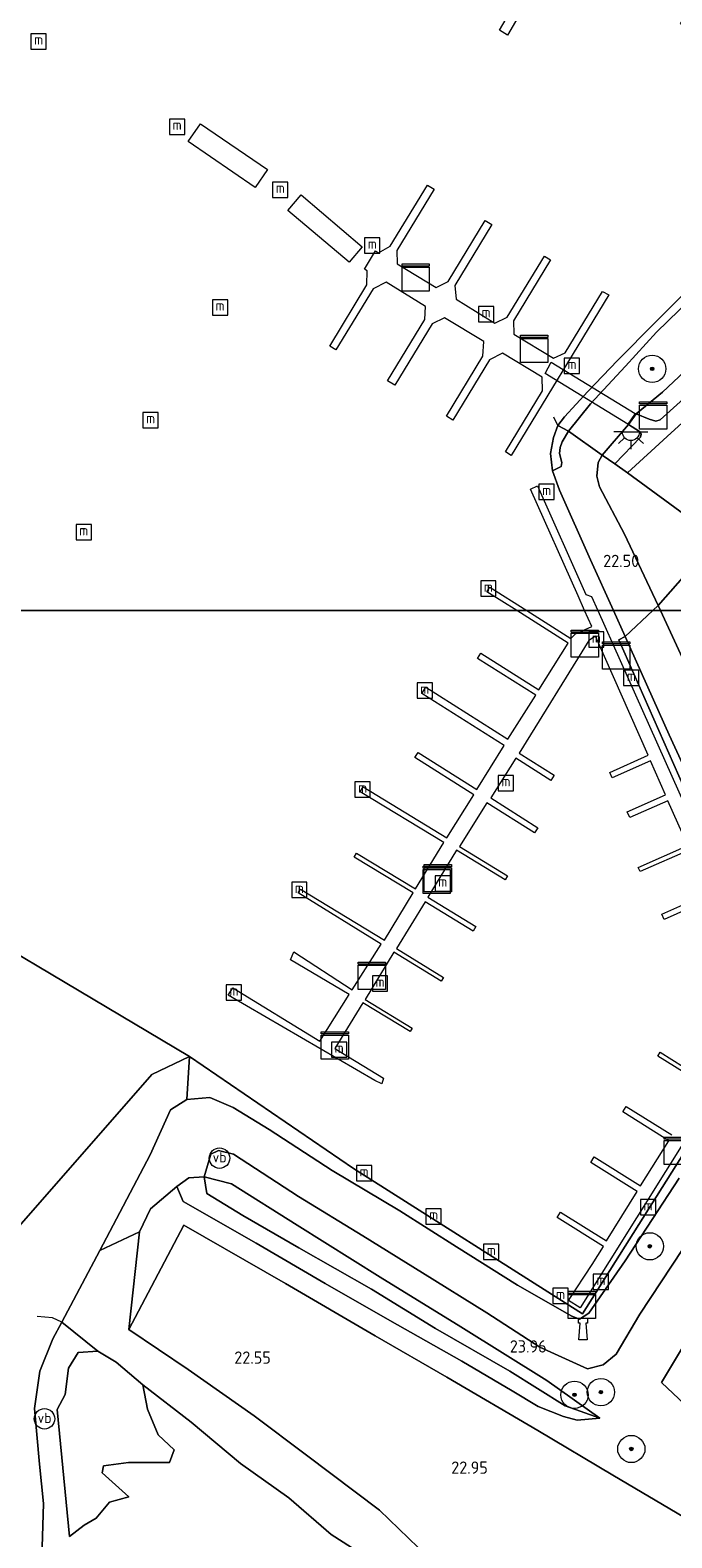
# Model space of a CAD drawing. Header units: metres. Extents: x 185049 to 189876, y 349292 to 352302.
# Tile 121 of 256: x 188787 to 188881, y 349864 to 350085. Entities that reach past the tile are written whole.
import ezdxf
from ezdxf.enums import TextEntityAlignment as Align

# ---------------------------------------------------------------- set-up
doc = ezdxf.new("R2010")
doc.units = ezdxf.units.M
for name, color, linetype, lineweight in [('B-WE-GR-BOOM-S', 90, 'Continuous', 25), ('B-WE-GR-GRAS-GV', 60, 'Continuous', 13), ('B-WE-GW-TALUD_KRUIN-G', 90, 'Continuous', 18), ('B-WE-GW-TALUD_TEEN-G', 90, 'Continuous', 18), ('B-WE-IE-MEUBILAIR_WATERWEGMEUBILAIR-S', 150, 'Continuous', 25), ('B-WE-IE-MEUBILAIR_WEGMEUBILAIR-S', 7, 'Continuous', 25), ('B-WE-IE-TERREINAFSCHEIDING_KUNSTMATIG_HEKWERK-G', 20, 'IE-TERREINAFSCHEIDING-KUNSTMATIG', 18), ('B-WE-KL-DATA-S', 90, 'Continuous', 25), ('B-WE-KL-ET_LS_OV_LICHTPUNT-S', 190, 'Continuous', 25), ('B-WE-KW-KUNSTWERK_BRUG-GV', 170, 'Continuous', 18), ('B-WE-KW-KUNSTWERK_PONTON-GV', 170, 'Continuous', 18), ('B-WE-KW-KUNSTWERK_STEIGER-GV', 170, 'Continuous', 18), ('B-WE-OB-BEKLEDING_STEEN-GV', 30, 'Continuous', 18), ('B-WE-OB-BEKLEDING_STORTSTEEN-GV', 30, 'Continuous', 18), ('B-WE-OG-TERREIN_GROEN-GV', 7, 'Continuous', 18), ('B-WE-OG-WATER_HAVEN-GV', 170, 'Continuous', 18), ('B-WE-OG-WATER_POEL-GV', 7, 'Continuous', 18), ('B-WE-OG-WEG_PARKEERSECTIE-GV', 7, 'Continuous', 18), ('B-WE-VH-VERHARDING_ASFALT-GV', 252, 'Continuous', 18), ('X-XX-AL-HOOGTELABEL-S', 7, 'Continuous', 25)]:
    doc.layers.add(name, color=color, linetype=linetype, lineweight=lineweight)
doc.styles.add('NLCS-ISO', font='NLCS-ISO.ttf')
doc.styles.add('NLCS-ISO-ANNOTATIVE-T18', font='NLCS-ISO.ttf', dxfattribs={"height": 1.8})
doc.linetypes.add('IE-TERREINAFSCHEIDING-KUNSTMATIG', pattern='A,4,[82,NLCS.SHX,S=0.75,R=90,X=0,Y=0],4,-2', length=10)

# ---------------------------------------------------------------- blocks, each defined once
blk = doc.blocks.new('SAL-HOOGTELABEL-SO')
at = {"color": 0, "linetype": 'ByBlock', "lineweight": -2, "style": 'NLCS-ISO-ANNOTATIVE-T18'}
blk.add_attdef('HOOGTE', text='', height=1.8, dxfattribs=at).set_placement((2.79, 0), align=Align.RIGHT)
blk = doc.blocks.new('SGR-BOOM_01-SO')
at = {"linetype": 'ByBlock', "lineweight": 18}
h = blk.add_hatch(color=0, dxfattribs=at)
h.dxf.hatch_style = 1
edge = h.paths.add_edge_path()
edge.add_arc((0, 0), 0.25, 0, 360)
at = {"color": 0, "linetype": 'ByBlock', "lineweight": 18}
for radius in [2, 0.25]:
    blk.add_circle((0, 0), radius, dxfattribs=at)
blk = doc.blocks.new('SKL-DATA_KAST-SO')
at = {"color": 0, "linetype": 'ByBlock', "lineweight": 18}
for points in [[(-2, 2), (2, 2), (2, 1.68), (-2, 1.68)], [(-2, 1.52), (2, 1.52), (2, -2), (-2, -2)]]:
    blk.add_lwpolyline(points, close=True, dxfattribs=at)
blk = doc.blocks.new('SIE-WATER_MEERPAAL-SO')
at = {"color": 0, "linetype": 'ByBlock', "lineweight": 18}
blk.add_lwpolyline([(-1.12, -1.12), (1.12, -1.12), (1.12, 1.12), (-1.12, 1.12)], close=True, dxfattribs=at)
at = {"color": 0, "linetype": 'ByBlock', "lineweight": 18, "style": 'NLCS-ISO'}
blk.add_text('m', height=1.5, dxfattribs=at).set_placement((0, 0.28), align=Align.MIDDLE_CENTER)
blk = doc.blocks.new('SKL-ET_OV_LICHTPUNT-SO')
at = {"color": 0, "linetype": 'ByBlock', "lineweight": 18}
for points in [[(-1.25, 0), (-2.5, 0)], [(1.25, 0), (2.5, 0)], [(-0.92, -0.85), (-1.83, -1.7)], [(0, -1.25), (0, -2.5)], [(0.92, -0.85), (1.83, -1.7)]]:
    blk.add_lwpolyline(points, dxfattribs=at)
blk.add_lwpolyline([(0, 0), (1.25, 0, -1), (-1.25, 0)], format="xyb", close=True, dxfattribs=at)
blk = doc.blocks.new('SIE-WATER_BOLDER-SO')
at = {"color": 0, "linetype": 'ByBlock', "lineweight": 18}
blk.add_lwpolyline([(0.4, 0.87), (0.6, -1.59), (-0.6, -1.59), (-0.4, 0.87), (-0.65, 0.87), (-0.65, 1.59), (0.65, 1.59), (0.65, 0.87)], close=True, dxfattribs=at)
blk = doc.blocks.new('SIE-WEG_PAAL_VERKEERSBORD-SO')
at = {"color": 0, "linetype": 'ByBlock', "lineweight": 18}
blk.add_circle((0, 0), 1.5, dxfattribs=at)
at = {"color": 0, "linetype": 'ByBlock', "lineweight": 18, "style": 'NLCS-ISO'}
blk.add_text('vb', height=1.5, dxfattribs=at).set_placement((0, 0.13), align=Align.MIDDLE_CENTER)

msp = doc.modelspace()

# ---------------------------------------------------------------- linework, layer by layer
at = {"layer": 'B-WE-GR-GRAS-GV'}
for points in [[(188899.747, 350025.329, 24.366), (188887.229, 350010.58, 24.174), (188874.05, 350020.2, 23.885), (188879.873, 350025.505, 23.843), (188886.951, 350031.937, 23.874), (188894.948, 350039.283, 23.97), (188900.526, 350044.455, 23.981), (188904.825, 350048.793, 24.012), (188907.164, 350051.32, 24.085), (188909.732, 350054.427, 24.182), (188912.596, 350057.917, 24.289), (188915.007, 350061.11, 24.412), (188917.407, 350064.547, 24.551), (188919.787, 350068.232, 24.713), (188922.853, 350073.078, 24.754), (188928.862, 350072.696, 25.039), (188923.737, 350065.067, 24.94), (188918.065, 350058.19, 24.774), (188914.043, 350053.034, 24.436), (188910.835, 350048.381, 24.305), (188907.814, 350043.894, 24.293), (188905.179, 350039.505, 24.324), (188903.65, 350035.726, 24.316), (188901.95, 350031.413, 24.378)], [(188875.984, 350025.42, 23.827), (188872.197, 350021.486, 23.774), (188870.363, 350022.76, 23.485), (188874.224, 350027.245, 23.808), (188875.841, 350026.232, 23.835), (188876.052, 350025.84, 23.831)], [(188887.229, 350010.58, 24.174), (188878.582, 350000.739, 23.751), (188873.636, 350011.191, 23.677), (188869.947, 350018.15, 23.554), (188869.565, 350019.694, 23.523), (188869.754, 350021.677, 23.5), (188870.363, 350022.76, 23.485), (188872.197, 350021.486, 23.774), (188874.05, 350020.2, 23.885)], [(188893.8489, 350000, 24.0795), (188878.9229, 350000, 23.7527), (188878.582, 350000.739, 23.751), (188887.229, 350010.58, 24.174), (188893.609, 350005.884, 24.174)], [(188920.202, 349934.937, 24.241), (188924.99, 349924.912, 24.19), (188920.57, 349921.788, 24.146), (188913.236, 349931.163, 24.064), (188908.498, 349928.243, 24.072), (188903.995, 349932.081, 24.044), (188900.916, 349934.754, 23.8), (188900.388, 349936.252, 23.686), (188903.159, 349940.556, 23.714), (188903.803, 349943.266, 23.682), (188903.418, 349946.297, 23.722), (188901.379, 349950.933, 23.737), (188896.108, 349962.187, 23.737), (188890.14, 349975.067, 23.722), (188885.099, 349986.61, 23.784), (188878.9229, 350000, 23.7527), (188893.8489, 350000, 24.0795), (188893.878, 349999.285, 24.068), (188896.487, 349988.742, 24.119), (188900.377, 349976.649, 24.178), (188905.114, 349965.372, 24.131), (188910.419, 349954.848, 24.091), (188915.38, 349943.553, 24.135)]]:
    msp.add_polyline3d(points, close=True, dxfattribs=at)
for points in [[(188887.273, 350039.588, 23.654), (188879.177, 350031.984, 23.72), (188875.325, 350028.823, 23.808), (188874.224, 350027.245, 23.808), (188870.363, 350022.76, 23.485), (188865.41, 350026.285, 21.141), (188868.636, 350030.285, 21.153), (188873.793, 350035.826, 21.234), (188878.336, 350040.818, 21.226), (188886.585, 350048.783, 21.245)], [(188885.134, 350033.624, 23.789), (188878.858, 350027.955, 23.793), (188878.222, 350027.749, 23.793), (188877.252, 350028.03, 23.781), (188875.325, 350028.823, 23.808), (188879.177, 350031.984, 23.72), (188887.273, 350039.588, 23.654)], [(188882.401, 349867.157, 23.293), (188871.918, 349873.368, 23.273), (188860.956, 349879.892, 23.261), (188847.617, 349887.69, 22.899), (188837.088, 349893.749, 22.758), (188823.972, 349901.436, 22.593), (188809.085, 349909.989, 22.262), (188806.257, 349904.616, 22.337), (188801.022, 349894.673, 22.353), (188802.554, 349908.991, 21.782), (188804.201, 349912.367, 21.684), (188808.036, 349915.659, 22.278), (188808.97, 349913.44, 22.152), (188819.68, 349907.342, 22.317), (188829.795, 349901.406, 22.585), (188839.266, 349896.026, 22.683), (188849.798, 349890.036, 22.895), (188857.156, 349885.692, 23.017), (188860.97, 349883.414, 23.198), (188864.682, 349881.931, 23.415), (188866.711, 349881.403, 23.596), (188870.016, 349881.683, 23.729), (188862.261, 349887.192, 23.993), (188849.638, 349895.1, 23.989), (188837.823, 349902.36, 24.036), (188825.662, 349909.99, 24.087), (188816.056, 349916.035, 23.969), (188812.05, 349917.051, 23.855), (188813.022, 349920.363, 23.651), (188814.149, 349920.927, 23.623), (188816.339, 349920.37, 23.686), (188825.854, 349914.151, 23.784), (188835.28, 349908.412, 23.737), (188844.058, 349902.998, 23.773), (188853.444, 349897.132, 23.836), (188861.213, 349892.098, 23.812), (188868.216, 349888.906, 23.749), (188870.5, 349889.49, 23.647), (188872.428, 349891.083, 23.537), (188875.893, 349896.916, 23.525), (188882.123, 349906.416, 23.576)], [(188844.836, 349861.398, 22.817), (188837.746, 349868.237, 22.872), (188827.046, 349876.26, 22.738), (188819.37, 349882.04, 22.608), (188809.693, 349888.845, 22.408), (188801.022, 349894.673, 22.353), (188806.257, 349904.616, 22.337), (188809.085, 349909.989, 22.262), (188823.972, 349901.436, 22.593), (188837.088, 349893.749, 22.758), (188847.617, 349887.69, 22.899), (188860.956, 349879.892, 23.261), (188871.918, 349873.368, 23.273), (188882.401, 349867.157, 23.293), (188892.859, 349860.973, 23.249)], [(188889.975, 349905.159, 23.934), (188879.059, 349886.915, 23.859), (188893.356, 349873.457, 23.954)]]:
    msp.add_polyline3d(points, dxfattribs=at)
at = {"layer": 'B-WE-GW-TALUD_KRUIN-G'}
for points in [[(188918.362, 350074.785, 24.62), (188915.076, 350069.896, 24.633), (188914.656, 350070.104, 24.641), (188913.566, 350068.437, 24.618), (188913.939, 350068.135, 24.618), (188911.872, 350064.97, 24.597), (188908.441, 350060.305, 24.289), (188904.177, 350055.051, 24.07), (188899.321, 350050.051, 23.962), (188893.459, 350045.257, 23.731), (188887.273, 350039.588, 23.654), (188879.177, 350031.984, 23.72), (188875.325, 350028.823, 23.808), (188874.224, 350027.245, 23.808), (188870.363, 350022.76, 23.485), (188869.754, 350021.677, 23.5), (188869.565, 350019.694, 23.523), (188869.947, 350018.15, 23.554), (188873.636, 350011.191, 23.677), (188878.582, 350000.739, 23.751)], [(188878.9229, 350000, 23.7527), (188878.582, 350000.739, 23.751)], [(188885.099, 349986.61, 23.784), (188878.9229, 350000, 23.7527)], [(188870.016, 349881.683, 23.729), (188864.956, 349883.508, 23.82), (188856.815, 349888.558, 23.926), (188845.94, 349894.851, 23.93), (188836.565, 349900.598, 23.891), (188825.916, 349906.667, 23.934), (188817.738, 349911.393, 23.891), (188812.444, 349914.621, 23.875), (188812.05, 349917.051, 23.855), (188813.022, 349920.363, 23.651), (188814.149, 349920.927, 23.623), (188816.339, 349920.37, 23.686), (188825.854, 349914.151, 23.784), (188835.28, 349908.412, 23.737), (188844.058, 349902.998, 23.773), (188853.444, 349897.132, 23.836), (188861.213, 349892.098, 23.812), (188868.216, 349888.906, 23.749), (188870.5, 349889.49, 23.647), (188872.428, 349891.083, 23.537), (188875.893, 349896.916, 23.525), (188882.123, 349906.416, 23.576)], [(188801.022, 349894.673, 22.353), (188802.554, 349908.991, 21.782), (188804.201, 349912.367, 21.684), (188808.036, 349915.659, 22.278)]]:
    msp.add_polyline3d(points, dxfattribs=at)
at = {"layer": 'B-WE-GW-TALUD_TEEN-G'}
for points in [[(188808.036, 349915.659, 22.278), (188808.97, 349913.44, 22.152), (188819.68, 349907.342, 22.317), (188829.795, 349901.406, 22.585), (188839.266, 349896.026, 22.683), (188849.798, 349890.036, 22.895), (188857.156, 349885.692, 23.017), (188860.97, 349883.414, 23.198), (188864.682, 349881.931, 23.415), (188866.711, 349881.403, 23.596), (188870.016, 349881.683, 23.729)], [(188791.187, 349895.775, 20.881), (188796.467, 349891.488, 20.87)], [(188793.012, 349749.647, 21.047), (188794.142, 349757.321, 20.98), (188795.979, 349764.73, 20.96), (188801.219, 349771.748, 21.023), (188806.863, 349777.356, 21.07), (188811.612, 349781.231, 21.082), (188814.504, 349786.261, 21.082), (188816.517, 349792.482, 21.047), (188821.565, 349797.705, 21.023), (188827.701, 349805.084, 21.019), (188833.165, 349810.732, 21.035), (188838.382, 349818.291, 21.043), (188841.29, 349825.587, 20.984), (188842.929, 349834.962, 20.948), (188843.692, 349844.625, 20.995), (188842.665, 349854.456, 21.066), (188838.386, 349859.713, 21.094), (188830.662, 349864.671, 21.051), (188824.473, 349870.041, 21.094), (188817.364, 349875.058, 21.062), (188810.125, 349881.118, 21.062), (188803.081, 349886.555, 20.87)]]:
    msp.add_polyline3d(points, dxfattribs=at)
at = {"layer": 'B-WE-IE-TERREINAFSCHEIDING_KUNSTMATIG_HEKWERK-G'}
for points in [[(188863.882, 350027.141, 20.806), (188863.279, 350028.363, 20.806)], [(188887.229, 350010.58, 24.174), (188874.05, 350020.2, 23.885), (188872.197, 350021.486, 23.774), (188870.363, 350022.76, 23.485), (188865.41, 350026.285, 21.141), (188863.882, 350027.141, 20.806)], [(188801.022, 349894.673, 22.353), (188806.257, 349904.616, 22.337), (188809.085, 349909.989, 22.262), (188823.972, 349901.436, 22.593), (188837.088, 349893.749, 22.758), (188847.617, 349887.69, 22.899), (188860.956, 349879.892, 23.261), (188871.918, 349873.368, 23.273), (188882.401, 349867.157, 23.293), (188892.859, 349860.973, 23.249), (188904.118, 349854.562, 23.395), (188918.259, 349846.257, 23.261), (188932.626, 349837.825, 23.313), (188936.755, 349835.382, 23.415), (188942.092, 349832.224, 23.548)], [(188791.187, 349895.775, 20.881), (188789.824, 349896.395, 20.881), (188787.607, 349896.575, 20.881)], [(188798.307, 349696.493, 22.943), (188796.939, 349703.207, 22.911), (188796.609, 349710.325, 22.809), (188798.051, 349719.567, 22.545), (188799.594, 349729.408, 22.376), (188799.811, 349736.559, 22.439), (188798.983, 349747.399, 22.49), (188802.843, 349763.08, 22.475), (188807.955, 349770.894, 22.498), (188810.626, 349774.278, 22.459), (188818.773, 349785.922, 22.337), (188827.443, 349798.098, 22.463), (188834.132, 349806.049, 22.482), (188839.548, 349811.684, 22.565), (188844.1, 349820.358, 22.593), (188846.956, 349831.532, 22.895), (188849.308, 349842.931, 22.852), (188848.626, 349852.866, 22.785), (188844.836, 349861.398, 22.817), (188837.746, 349868.237, 22.872), (188827.046, 349876.26, 22.738), (188819.37, 349882.04, 22.608), (188809.693, 349888.845, 22.408), (188801.022, 349894.673, 22.353)]]:
    msp.add_polyline3d(points, dxfattribs=at)
at = {"layer": 'B-WE-KW-KUNSTWERK_BRUG-GV'}
msp.add_polyline3d([(188875.213, 350028.862, 23.993), (188874.116, 350027.33, 23.993), (188861.99, 350034.747, 21.687), (188862.862, 350036.41, 21.674)], close=True, dxfattribs=at)
at = {"layer": 'B-WE-KW-KUNSTWERK_PONTON-GV'}
for points in [[(188821.319, 350064.602, 21.801), (188819.529, 350061.99, 21.801), (188809.707, 350068.721, 21.801), (188811.497, 350071.333, 21.801)], [(188835.208, 350053.312, 21.809), (188833.27, 350051.031, 21.809), (188824.324, 350058.631, 21.809), (188826.261, 350060.911, 21.809)]]:
    msp.add_polyline3d(points, close=True, dxfattribs=at)
at = {"layer": 'B-WE-KW-KUNSTWERK_STEIGER-GV'}
for points in [[(188858.63, 350100.761, 21.555), (188881.499, 350090.565, 21.437), (188902.811, 350077.739, 21.318), (188901.002, 350074.451, 21.325), (188881.834, 350085.957, 21.446), (188882.205, 350086.587, 21.462), (188865.019, 350096.933, 21.431), (188863.483, 350096.301, 21.416), (188856.479, 350084.315, 21.439), (188855.336, 350085.057, 21.446), (188862.294, 350096.95, 21.469), (188861.988, 350098.556, 21.462)], [(188840.277, 350052.756, 21.872), (188840.333, 350050.827, 21.884), (188846.062, 350047.32, 21.822), (188847.797, 350048.199, 21.857), (188853.239, 350057.153, 21.776), (188854.214, 350056.56, 21.776), (188848.778, 350047.617, 21.784), (188848.945, 350045.616, 21.765), (188854.628, 350042.133, 21.772), (188856.456, 350042.997, 21.807), (188861.892, 350051.941, 21.761), (188862.788, 350051.396, 21.757), (188857.369, 350042.479, 21.761), (188857.396, 350040.48, 21.761), (188863.238, 350036.97, 21.799), (188864.952, 350037.764, 21.803), (188870.424, 350046.768, 21.803), (188871.33, 350046.263, 21.842), (188857.032, 350022.736, 21.742), (188856.183, 350023.252, 21.745), (188861.609, 350032.18, 21.769), (188861.566, 350034.192, 21.846), (188855.747, 350037.728, 21.853), (188853.868, 350036.742, 21.853), (188848.486, 350027.885, 21.776), (188847.528, 350028.467, 21.776), (188852.886, 350037.283, 21.872), (188853.022, 350039.406, 21.807), (188847.25, 350042.91, 21.799), (188845.437, 350042.014, 21.807), (188839.979, 350033.033, 21.742), (188838.921, 350033.675, 21.742), (188844.385, 350042.665, 21.811), (188844.489, 350044.537, 21.811), (188838.699, 350048.127, 21.88), (188836.785, 350047.154, 21.884), (188831.347, 350038.206, 21.711), (188830.443, 350038.756, 21.711), (188835.883, 350047.708, 21.899), (188835.937, 350049.772, 21.899), (188835.52, 350050.025, 21.907), (188837.142, 350052.693, 21.907), (188837.57, 350052.432, 21.907), (188839.313, 350053.38, 21.907), (188844.745, 350062.317, 21.772), (188845.725, 350061.721, 21.772)], [(188869.7367, 350000, 21.4293), (188867.7878, 350000, 21.403), (188866.826, 350002.161, 21.403), (188859.859, 350017.809, 21.403), (188860.908, 350018.276, 21.403), (188867.945, 350002.353, 21.438), (188868.808, 350002.086, 21.438)], [(188859.3267, 350000, 21.4404), (188857.8374, 350000, 21.4581), (188853.463, 350002.769, 21.472), (188853.889, 350003.442, 21.472)]]:
    msp.add_polyline3d(points, close=True, dxfattribs=at)
for points in [[(188883.28, 349965.028, 21.445), (188875.902, 349961.758, 21.468), (188875.624, 349962.385, 21.468), (188882.886, 349965.603, 21.453), (188879.984, 349972.151, 21.491), (188874.407, 349969.679, 21.526), (188874.024, 349970.543, 21.522), (188879.643, 349973.033, 21.445), (188877.436, 349978.014, 21.445), (188871.819, 349975.525, 21.418), (188871.473, 349976.306, 21.422), (188877.113, 349978.805, 21.411), (188869.385, 349996.243, 21.38), (188868.388, 349995.638, 21.349), (188858.212, 349979.12, 21.426), (188863.322, 349975.886, 21.507), (188862.836, 349975.118, 21.503), (188857.704, 349978.366, 21.449), (188854.023, 349972.551, 21.418), (188860.933, 349968.177, 21.515), (188860.458, 349967.426, 21.515), (188853.479, 349971.843, 21.445), (188849.445, 349965.469, 21.399), (188856.51, 349961.154, 21.545), (188856.144, 349960.554, 21.541), (188849.022, 349964.905, 21.334), (188844.813, 349958.014, 21.334), (188851.851, 349953.715, 21.634), (188851.452, 349953.062, 21.645), (188844.413, 349957.361, 21.372), (188840.221, 349950.497, 21.388), (188847.131, 349946.276, 21.557), (188846.793, 349945.723, 21.541), (188839.86, 349949.958, 21.388), (188835.629, 349943.031, 21.407), (188842.513, 349938.827, 21.557), (188842.206, 349938.325, 21.557), (188835.274, 349942.559, 21.368), (188831.176, 349935.852, 21.368), (188838.318, 349931.489, 21.367), (188838.087, 349930.673, 21.338), (188837.034, 349931.183, 21.342), (188815.56, 349943.663, 21.361), (188816.226, 349944.752, 21.361), (188829.016, 349936.94, 21.361), (188833.29, 349943.765, 21.364), (188824.7, 349948.865, 21.619), (188825.205, 349950.004, 21.63), (188833.744, 349944.445, 21.368), (188837.988, 349951.135, 21.368), (188825.843, 349958.654, 21.43), (188826.169, 349959.191, 21.43), (188838.457, 349951.73, 21.357), (188842.656, 349958.645, 21.376), (188834.006, 349963.897, 21.549), (188834.359, 349964.479, 21.553), (188843.016, 349959.223, 21.349), (188847.151, 349966.035, 21.345), (188834.91, 349973.467, 21.503), (188835.338, 349974.172, 21.503), (188847.601, 349966.727, 21.364), (188851.572, 349973.001, 21.411), (188842.932, 349978.47, 21.461), (188843.409, 349979.225, 21.461), (188851.995, 349973.79, 21.434), (188855.992, 349980.233, 21.491), (188843.962, 349987.847, 21.576), (188844.545, 349988.769, 21.576), (188856.548, 349981.171, 21.495), (188860.626, 349987.613, 21.518), (188852.107, 349993.006, 21.53), (188852.596, 349993.779, 21.53), (188861.081, 349988.408, 21.526), (188865.392, 349995.218, 21.434), (188857.8374, 350000, 21.4581), (188859.3267, 350000, 21.4404), (188865.755, 349995.931, 21.403), (188866.441, 349996.614, 21.403), (188868.823, 349997.674, 21.403), (188867.7878, 350000, 21.403), (188869.7367, 350000, 21.4293), (188876.26, 349985.348, 21.368), (188887.089, 349961.095, 21.438)], [(188886.431, 349957.853, 21.445), (188879.432, 349954.751, 21.495), (188879.09, 349955.522, 21.457), (188886.114, 349958.635, 21.418)], [(188885.195, 349930.562, 21.469), (188878.515, 349934.744, 21.495), (188878.859, 349935.294, 21.495), (188885.686, 349931.02, 21.457)], [(188887.909, 349931.028, 21.399), (188867.122, 349897.84, 21.357), (188865.424, 349898.916, 21.349), (188868.89, 349904.191, 21.441), (188870.543, 349906.832, 21.433), (188863.742, 349911.09, 21.524), (188864.235, 349911.877, 21.513), (188870.978, 349907.656, 21.501), (188875.503, 349914.886, 21.501), (188868.681, 349919.157, 21.513), (188869.199, 349919.985, 21.515), (188875.998, 349915.728, 21.413), (188880.128, 349922.326, 21.381), (188873.369, 349926.557, 21.483), (188873.881, 349927.374, 21.481), (188880.576, 349923.183, 21.454)]]:
    msp.add_polyline3d(points, dxfattribs=at)
at = {"layer": 'B-WE-OB-BEKLEDING_STEEN-GV'}
for points in [[(188877.7887, 350000, 23.2712), (188871.9982, 350000, 20.806), (188868.648, 350007.418, 20.806), (188864.127, 350017.653, 20.806), (188863.096, 350020.483, 20.806), (188864.364, 350021.13, 21.345), (188864.435, 350021.677, 21.388), (188864.109, 350023, 21.388), (188864.226, 350023.894, 21.341), (188864.512, 350024.72, 21.299), (188865.41, 350026.285, 21.141), (188870.363, 350022.76, 23.485), (188869.754, 350021.677, 23.5), (188869.565, 350019.694, 23.523), (188869.947, 350018.15, 23.554), (188873.636, 350011.191, 23.677), (188878.582, 350000.739, 23.751)], [(188878.9229, 350000, 23.7527), (188877.7887, 350000, 23.2712), (188878.582, 350000.739, 23.751)], [(188877.7887, 350000, 23.2712), (188873.713, 349996.203, 20.806), (188871.9982, 350000, 20.806)]]:
    msp.add_polyline3d(points, close=True, dxfattribs=at)
for points in [[(188886.345, 349968.403, 20.807), (188880.15, 349981.81, 20.807), (188873.713, 349996.203, 20.806), (188877.7887, 350000, 23.2712), (188878.9229, 350000, 23.7527), (188885.099, 349986.61, 23.784)], [(188882.123, 349906.416, 23.576), (188875.893, 349896.916, 23.525), (188872.428, 349891.083, 23.537), (188870.5, 349889.49, 23.647), (188868.216, 349888.906, 23.749), (188861.213, 349892.098, 23.812), (188853.444, 349897.132, 23.836), (188844.058, 349902.998, 23.773), (188835.28, 349908.412, 23.737), (188825.854, 349914.151, 23.784), (188816.339, 349920.37, 23.686), (188814.149, 349920.927, 23.623), (188813.022, 349920.363, 23.651), (188812.05, 349917.051, 23.855), (188809.807, 349916.912, 23.419), (188808.036, 349915.659, 22.278), (188804.201, 349912.367, 21.684), (188802.554, 349908.991, 21.782), (188796.765, 349906.251, 20.807), (188804.129, 349920.282, 20.807), (188807.108, 349926.871, 20.807), (188809.513, 349928.381, 20.807), (188812.878, 349928.693, 20.807), (188816.277, 349927.226, 20.807), (188821.587, 349923.994, 20.807), (188830.805, 349918, 20.807), (188840.728, 349912.076, 20.807), (188849.034, 349906.774, 20.807), (188857.974, 349901.164, 20.807), (188865.937, 349896.62, 20.807), (188867.045, 349896.206, 20.807), (188868.398, 349897.076, 20.807), (188873.735, 349904.745, 20.807), (188881.655, 349916.846, 20.807)]]:
    msp.add_polyline3d(points, dxfattribs=at)
at = {"layer": 'B-WE-OB-BEKLEDING_STORTSTEEN-GV'}
for points in [[(188868.636, 350030.285, 21.153), (188865.41, 350026.285, 21.141), (188863.882, 350027.141, 20.806), (188864.842, 350028.388, 20.806), (188868.281, 350032.078, 20.806), (188872.601, 350036.633, 20.806), (188878.192, 350042.244, 20.806), (188883.687, 350047.765, 20.806), (188887.132, 350051.283, 20.806), (188890.58, 350054.781, 20.806), (188893.282, 350057.889, 20.806), (188896.409, 350062.134, 20.806), (188899.33, 350066.479, 20.806), (188902.892, 350072.867, 20.806), (188906.831, 350079.324, 20.805), (188908.719, 350078.47, 21.404), (188904.015, 350070.669, 21.314), (188900.596, 350065.168, 21.418), (188896.957, 350060.062, 21.414), (188892.694, 350055.297, 21.184), (188886.585, 350048.783, 21.245), (188878.336, 350040.818, 21.226), (188873.793, 350035.826, 21.234)], [(188864.364, 350021.13, 21.345), (188863.096, 350020.483, 20.806), (188862.79, 350023.01, 20.806), (188863.226, 350025.359, 20.806), (188863.882, 350027.141, 20.806), (188865.41, 350026.285, 21.141), (188864.512, 350024.72, 21.299), (188864.226, 350023.894, 21.341), (188864.109, 350023, 21.388), (188864.435, 350021.677, 21.388)]]:
    msp.add_polyline3d(points, close=True, dxfattribs=at)
at = {"layer": 'B-WE-OG-TERREIN_GROEN-GV'}
for points in [[(188870.016, 349881.683, 23.729), (188866.711, 349881.403, 23.596), (188864.682, 349881.931, 23.415), (188860.97, 349883.414, 23.198), (188857.156, 349885.692, 23.017), (188849.798, 349890.036, 22.895), (188839.266, 349896.026, 22.683), (188829.795, 349901.406, 22.585), (188819.68, 349907.342, 22.317), (188808.97, 349913.44, 22.152), (188808.036, 349915.659, 22.278), (188809.807, 349916.912, 23.419), (188812.05, 349917.051, 23.855), (188812.444, 349914.621, 23.875), (188817.738, 349911.393, 23.891), (188825.916, 349906.667, 23.934), (188836.565, 349900.598, 23.891), (188845.94, 349894.851, 23.93), (188856.815, 349888.558, 23.926), (188864.956, 349883.508, 23.82)], [(188862.261, 349887.192, 23.993), (188870.016, 349881.683, 23.729), (188864.956, 349883.508, 23.82), (188856.815, 349888.558, 23.926), (188845.94, 349894.851, 23.93), (188836.565, 349900.598, 23.891), (188825.916, 349906.667, 23.934), (188817.738, 349911.393, 23.891), (188812.444, 349914.621, 23.875), (188812.05, 349917.051, 23.855), (188816.056, 349916.035, 23.969), (188825.662, 349909.99, 24.087), (188837.823, 349902.36, 24.036), (188849.638, 349895.1, 23.989)]]:
    msp.add_polyline3d(points, close=True, dxfattribs=at)
for points in [[(188838.386, 349859.713, 21.094), (188830.662, 349864.671, 21.051), (188824.473, 349870.041, 21.094), (188817.364, 349875.058, 21.062), (188810.125, 349881.118, 21.062), (188803.081, 349886.555, 20.87), (188799.139, 349889.917, 20.87), (188796.467, 349891.488, 20.87), (188791.187, 349895.775, 20.881), (188796.765, 349906.251, 20.807), (188802.554, 349908.991, 21.782), (188801.022, 349894.673, 22.353), (188809.693, 349888.845, 22.408), (188819.37, 349882.04, 22.608), (188827.046, 349876.26, 22.738), (188837.746, 349868.237, 22.872), (188844.836, 349861.398, 22.817)], [(188788.225, 349859.569, 20.811), (188788.487, 349869.183, 20.811), (188787.909, 349874.966, 20.811), (188787.212, 349883.11, 20.811), (188787.962, 349888.589, 20.811), (188789.879, 349893.318, 20.807), (188791.187, 349895.775, 20.881), (188796.467, 349891.488, 20.87), (188793.593, 349891.313, 20.87), (188792.188, 349888.998, 20.87), (188791.694, 349885.183, 20.881), (188790.529, 349882.981, 20.885), (188791.321, 349874.443, 20.885), (188792.343, 349864.345, 20.881), (188794.466, 349866.027, 20.893), (188796.219, 349867.046, 20.901), (188798.175, 349869.387, 20.897), (188801.025, 349870.156, 20.897), (188797.12, 349873.7, 20.897), (188797.299, 349874.697, 20.893), (188800.962, 349875.194, 20.858), (188806.962, 349875.181, 20.87), (188807.659, 349877.038, 20.87), (188805.327, 349879.241, 20.87), (188803.742, 349883.001, 20.87), (188803.081, 349886.555, 20.87), (188810.125, 349881.118, 21.062), (188817.364, 349875.058, 21.062), (188824.473, 349870.041, 21.094), (188830.662, 349864.671, 21.051), (188838.386, 349859.713, 21.094)]]:
    msp.add_polyline3d(points, dxfattribs=at)
at = {"layer": 'B-WE-OG-WATER_HAVEN-GV'}
for points in [[(188871.9982, 350000, 20.806), (188769.6581, 350000, 20.8104), (188791.3946, 350130.7955, 20.8255), (188906.831, 350079.324, 20.805), (188902.892, 350072.867, 20.806), (188899.33, 350066.479, 20.806), (188896.409, 350062.134, 20.806), (188893.282, 350057.889, 20.806), (188890.58, 350054.781, 20.806), (188887.132, 350051.283, 20.806), (188883.687, 350047.765, 20.806), (188878.192, 350042.244, 20.806), (188872.601, 350036.633, 20.806), (188868.281, 350032.078, 20.806), (188864.842, 350028.388, 20.806), (188863.882, 350027.141, 20.806), (188863.226, 350025.359, 20.806), (188862.79, 350023.01, 20.806), (188863.096, 350020.483, 20.806), (188864.127, 350017.653, 20.806), (188868.648, 350007.418, 20.806)], [(188896.232, 349942.607, 20.806), (188867.486, 349896.974, 20.806), (188833.904, 349918.26, 20.806), (188809.881, 349934.678, 20.806), (188763.3974, 349962.3276, 20.806), (188769.6581, 350000, 20.8104), (188871.9982, 350000, 20.806), (188873.713, 349996.203, 20.806), (188872.823, 349995.715, 20.806)]]:
    msp.add_polyline3d(points, close=True, dxfattribs=at)
msp.add_polyline3d([(188881.655, 349916.846, 20.807), (188873.735, 349904.745, 20.807), (188868.398, 349897.076, 20.807), (188867.045, 349896.206, 20.807), (188865.937, 349896.62, 20.807), (188857.974, 349901.164, 20.807), (188849.034, 349906.774, 20.807), (188840.728, 349912.076, 20.807), (188830.805, 349918, 20.807), (188821.587, 349923.994, 20.807), (188816.277, 349927.226, 20.807), (188812.878, 349928.693, 20.807), (188809.513, 349928.381, 20.807), (188809.881, 349934.678, 20.806), (188833.904, 349918.26, 20.806), (188867.486, 349896.974, 20.806), (188896.232, 349942.607, 20.806), (188872.823, 349995.715, 20.806), (188873.713, 349996.203, 20.806), (188880.15, 349981.81, 20.807), (188886.345, 349968.403, 20.807)], dxfattribs=at)
at = {"layer": 'B-WE-OG-WATER_POEL-GV'}
for points in [[(188763.3974, 349962.3276, 20.806), (188809.881, 349934.678, 20.806), (188804.384, 349932.066, 20.803), (188669.636, 349778.057, 20.841)], [(188669.636, 349778.057, 20.841), (188804.384, 349932.066, 20.803), (188809.881, 349934.678, 20.806), (188809.513, 349928.381, 20.807), (188807.108, 349926.871, 20.807), (188804.129, 349920.282, 20.807), (188796.765, 349906.251, 20.807), (188791.187, 349895.775, 20.881), (188789.879, 349893.318, 20.807), (188787.962, 349888.589, 20.811), (188787.212, 349883.11, 20.811), (188787.909, 349874.966, 20.811), (188788.487, 349869.183, 20.811), (188788.225, 349859.569, 20.811), (188787.378, 349851.438, 20.811), (188785.251, 349840.608, 20.811)]]:
    msp.add_polyline3d(points, dxfattribs=at)
msp.add_polyline3d([(188807.659, 349877.038, 20.87), (188806.962, 349875.181, 20.87), (188800.962, 349875.194, 20.858), (188797.299, 349874.697, 20.893), (188797.12, 349873.7, 20.897), (188801.025, 349870.156, 20.897), (188798.175, 349869.387, 20.897), (188796.219, 349867.046, 20.901), (188794.466, 349866.027, 20.893), (188792.343, 349864.345, 20.881), (188791.321, 349874.443, 20.885), (188790.529, 349882.981, 20.885), (188791.694, 349885.183, 20.881), (188792.188, 349888.998, 20.87), (188793.593, 349891.313, 20.87), (188796.467, 349891.488, 20.87), (188799.139, 349889.917, 20.87), (188803.081, 349886.555, 20.87), (188803.742, 349883.001, 20.87), (188805.327, 349879.241, 20.87)], close=True, dxfattribs=at)
at = {"layer": 'B-WE-OG-WEG_PARKEERSECTIE-GV'}
msp.add_polyline3d([(188909.892, 349926.031, 24.095), (188912.568, 349921.929, 24.123), (188917.17, 349914.229, 24.142), (188914.024, 349907.555, 24.119), (188893.356, 349873.457, 23.954), (188879.059, 349886.915, 23.859), (188889.975, 349905.159, 23.934), (188901.977, 349925.407, 23.969), (188905.957, 349923.774, 24.103), (188906.768, 349924.883, 24.028), (188907.646, 349926.578, 23.958)], close=True, dxfattribs=at)
at = {"layer": 'B-WE-VH-VERHARDING_ASFALT-GV'}
msp.add_polyline3d([(188886.951, 350031.937, 23.874), (188879.873, 350025.505, 23.843), (188874.05, 350020.2, 23.885), (188872.197, 350021.486, 23.774), (188875.984, 350025.42, 23.827), (188876.052, 350025.84, 23.831), (188875.841, 350026.232, 23.835), (188874.224, 350027.245, 23.808), (188875.325, 350028.823, 23.808), (188877.252, 350028.03, 23.781), (188878.222, 350027.749, 23.793), (188878.858, 350027.955, 23.793), (188885.134, 350033.624, 23.789)], dxfattribs=at)

# ---------------------------------------------------------------- block references
at = {"layer": 'B-WE-GR-BOOM-S'}
for p in [(188877.687, 350035.42, 22.291), (188877.335, 349906.87, 21.765), (188870.176, 349885.516, 23.824), (188866.299, 349885.126, 23.982), (188874.629, 349877.179, 23.676)]:
    msp.add_blockref('SGR-BOOM_01-SO', p, dxfattribs=at)
at = {"layer": 'B-WE-IE-MEUBILAIR_WATERWEGMEUBILAIR-S'}
for name, p in [('SIE-WATER_MEERPAAL-SO', (188787.796, 350083.391, 20.814)), ('SIE-WATER_MEERPAAL-SO', (188808.095, 350070.895, 20.818)), ('SIE-WATER_MEERPAAL-SO', (188823.196, 350061.664, 20.849)), ('SIE-WATER_MEERPAAL-SO', (188836.668, 350053.488, 21.395)), ('SIE-WATER_MEERPAAL-SO', (188814.377, 350044.42, 26.469)), ('SIE-WATER_MEERPAAL-SO', (188853.36, 350043.436, 21.43)), ('SIE-WATER_MEERPAAL-SO', (188865.927, 350035.854, 21.184)), ('SIE-WATER_MEERPAAL-SO', (188804.192, 350027.91, 26.499)), ('SIE-WATER_MEERPAAL-SO', (188862.216, 350017.385, 20.791)), ('SIE-WATER_MEERPAAL-SO', (188794.403, 350011.493, 26.242)), ('SIE-WATER_MEERPAAL-SO', (188853.682, 350003.238, 20.849)), ('SIE-WATER_MEERPAAL-SO', (188869.501, 349995.762, 20.849)), ('SIE-WATER_MEERPAAL-SO', (188874.623, 349990.154, 20.849)), ('SIE-WATER_MEERPAAL-SO', (188844.363, 349988.28, 20.849)), ('SIE-WATER_MEERPAAL-SO', (188856.249, 349974.734, 20.849)), ('SIE-WATER_MEERPAAL-SO', (188835.251, 349973.803, 20.849)), ('SIE-WATER_MEERPAAL-SO', (188846.997, 349960.035, 20.849)), ('SIE-WATER_MEERPAAL-SO', (188825.993, 349959.102, 20.849)), ('SIE-WATER_MEERPAAL-SO', (188816.409, 349944.064, 20.849)), ('SIE-WATER_MEERPAAL-SO', (188837.81, 349945.362, 20.849)), ('SIE-WATER_MEERPAAL-SO', (188831.828, 349935.678, 20.849)), ('SIE-WATER_MEERPAAL-SO', (188835.483, 349917.575, 20.849)), ('SIE-WATER_MEERPAAL-SO', (188845.662, 349911.245, 20.849)), ('SIE-WATER_MEERPAAL-SO', (188877.082, 349912.605, 20.849)), ('SIE-WATER_MEERPAAL-SO', (188854.106, 349906.051, 20.849)), ('SIE-WATER_MEERPAAL-SO', (188864.255, 349899.604, 20.849)), ('SIE-WATER_MEERPAAL-SO', (188870.169, 349901.679, 20.849)), ('SIE-WATER_BOLDER-SO', (188867.558, 349894.744, 21.34))]:
    msp.add_blockref(name, p, dxfattribs=at)
at = {"layer": 'B-WE-IE-MEUBILAIR_WEGMEUBILAIR-S'}
for p in [(188814.302, 349919.795, 23.792), (188788.659, 349881.6, 21.491)]:
    msp.add_blockref('SIE-WEG_PAAL_VERKEERSBORD-SO', p, dxfattribs=at)
at = {"layer": 'B-WE-KL-DATA-S'}
for p in [(188843.037, 350048.781, 21.877), (188860.41, 350038.342, 21.824), (188877.815, 350028.591, 23.816), (188867.821, 349995.158, 21.522), (188872.427, 349993.439, 21.363), (188846.11, 349960.575, 21.346), (188846.289, 349960.785, 21.345), (188836.629, 349946.519, 21.529), (188831.193, 349936.308, 21.551), (188881.421, 349920.875, 21.416), (188867.373, 349898.29, 21.374)]:
    msp.add_blockref('SKL-DATA_KAST-SO', p, dxfattribs=at)
at = {"layer": 'B-WE-KL-ET_LS_OV_LICHTPUNT-S'}
msp.add_blockref('SKL-ET_OV_LICHTPUNT-SO', (188874.566, 350026.171, 23.762), dxfattribs=at)
at = {"layer": 'X-XX-AL-HOOGTELABEL-S'}
for p, values in [((188872.995, 350006.387, 22.5), {'HOOGTE': '22.50'}), ((188859.431, 349891.31, 23.958), {'HOOGTE': '23.96'}), ((188819.025, 349889.672, 22.549), {'HOOGTE': '22.55'}), ((188850.819, 349873.556, 22.951), {'HOOGTE': '22.95'})]:
    msp.add_blockref('SAL-HOOGTELABEL-SO', p, dxfattribs=at).add_auto_attribs(values)

doc.saveas('drawing.dxf')
